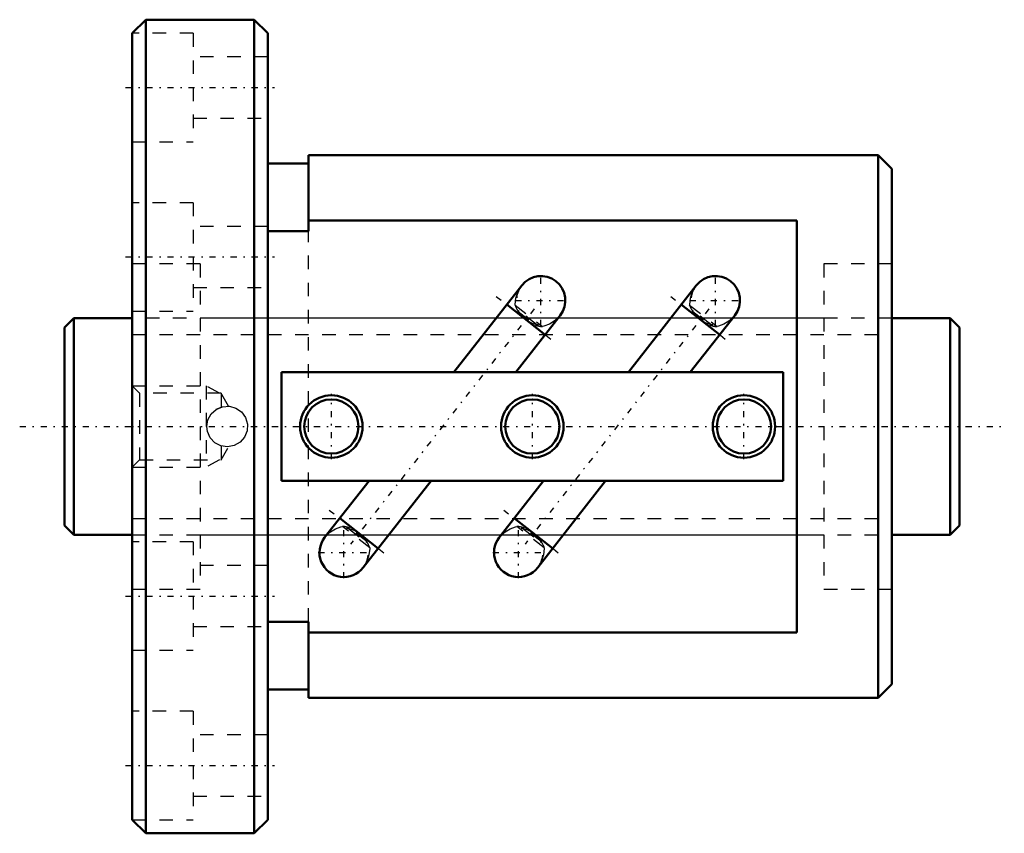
# Model space of a CAD drawing. Header units: millimetres. Extents: x -3.3 to 69.3, y -30 to 30.
import ezdxf

# ---------------------------------------------------------------- set-up
doc = ezdxf.new("R2010")
doc.units = ezdxf.units.MM
doc.linetypes.add('Center', pattern=[1.5, 0.45, -0.5, 0.05, -0.5])
doc.linetypes.add('Dashed', pattern=[2, 1, -1])
for name, color, linetype, lineweight in [('2d ConnectionPoints', 7, 'Continuous', 50), ('AM_0', 7, 'Continuous', 50), ('AM_5', 3, 'Continuous', 25), ('AM_7', 7, 'Center', 25), ('AM_9', 6, 'Dashed', 25)]:
    doc.layers.add(name, color=color, linetype=linetype, lineweight=lineweight)

# ---------------------------------------------------------------- blocks, each defined once
blk = doc.blocks.new('1_BIF1605V_5RR_Nut_0_in_BIF1605V_5RRG0_66LC0_000_0')
at = {"layer": 'AM_0'}
for p, q in [((6, 30), (5, 29)), ((14, 30), (6, 30)), ((6, 30), (6, -30)), ((15, 29), (14, 30)), ((14, 30), (14, -30)), ((5, 29), (5, -29)), ((15, 29), (15, -29)), ((18, 20), (18, 14.4)), ((60, 20), (18, 20)), ((61, 19), (60, 20)), ((60, 20), (60, -20)), ((18, 19.4), (15, 19.4)), ((61, 19), (61, -19)), ((54, 15.199), (18, 15.199)), ((54, -15.199), (54, 15.199)), ((18, 14.4), (15, 14.4)), ((33.716, 10.407), (28.711, 4)), ((46.586, 10.407), (41.581, 4)), ((35.445, 6.772), (32.608, 8.988)), ((48.315, 6.772), (45.478, 8.988)), ((33.279, 4), (36.553, 8.19)), ((46.149, 4), (49.423, 8.19)), ((53, 4), (16, 4)), ((16, 4), (16, -4)), ((53, -4), (53, 4)), ((16, -4), (53, -4)), ((22.461, -4), (19.187, -8.19)), ((22.024, -10.407), (27.029, -4)), ((35.331, -4), (32.057, -8.19)), ((34.894, -10.407), (39.899, -4)), ((20.295, -6.772), (23.132, -8.988)), ((33.165, -6.772), (36.002, -8.988)), ((15, -14.4), (18, -14.4)), ((18, -14.4), (18, -20)), ((18, -15.199), (54, -15.199)), ((15, -19.4), (18, -19.4)), ((60, -20), (61, -19)), ((18, -20), (60, -20)), ((5, -29), (6, -30)), ((14, -30), (15, -29)), ((6, -30), (14, -30))]:
    blk.add_line(p, q, dxfattribs=at)
for centre, radius in [((19.68, 0), 2.3), ((34.5, 0), 2.3), ((50.1, 0), 2.3), ((19.68, 0), 2), ((34.5, 0), 2), ((50.1, 0), 2)]:
    blk.add_circle(centre, radius, dxfattribs=at)
for centre, start, end in [((35.135, 9.299), 322, 142), ((48.005, 9.299), 322, 142), ((20.605, -9.299), 142, 322), ((33.475, -9.299), 142, 322)]:
    blk.add_arc(centre, 1.8, start, end, dxfattribs=at)
at = {"layer": 'AM_5', "linetype": 'Dashed'}
for p, q in [((5, 3), (10.44, 3)), ((11.44, 2.458), (10.44, 3)), ((10.44, 3), (10.44, -3)), ((11.44, -2.459), (10.44, -3)), ((5, -3), (10.44, -3))]:
    blk.add_line(p, q, dxfattribs=at)
at = {"layer": 'AM_7'}
for p, q in [((4.5, 25), (15.5, 25)), ((4.5, 12.5), (15.5, 12.5)), ((35.135, 7.409), (35.135, 11.189)), ((48.005, 7.409), (48.005, 11.189)), ((31.837, 9.591), (36.216, 6.17)), ((44.707, 9.591), (49.086, 6.17)), ((33.245, 9.299), (37.025, 9.299)), ((46.115, 9.299), (49.895, 9.299)), ((34.642, 8.668), (21.098, -8.668)), ((47.512, 8.668), (33.968, -8.668)), ((19.68, -2.415), (19.68, 2.415)), ((34.5, -2.415), (34.5, 2.415)), ((50.1, -2.415), (50.1, 2.415)), ((19.524, -6.17), (23.903, -9.591)), ((32.394, -6.17), (36.773, -9.591)), ((20.605, -11.189), (20.605, -7.409)), ((33.475, -11.189), (33.475, -7.409)), ((18.715, -9.299), (22.495, -9.299)), ((31.585, -9.299), (35.365, -9.299)), ((4.5, -12.5), (15.5, -12.5)), ((4.5, -25), (15.5, -25))]:
    blk.add_line(p, q, dxfattribs=at)
at = {"layer": 'AM_9'}
for p, q in [((9.5, 29), (5, 29)), ((9.5, 29), (9.5, 21)), ((15, 27.25), (9.5, 27.25)), ((9.5, 22.75), (15, 22.75)), ((5, 21), (9.5, 21)), ((9.5, 16.5), (5, 16.5)), ((9.5, 16.5), (9.5, 8.5)), ((15, 14.75), (9.5, 14.75)), ((18, -14.4), (18, 14.4)), ((10, 12), (5, 12)), ((10, 12), (10, -12)), ((61, 12), (56, 12)), ((56, 12), (56, -12)), ((9.5, 10.25), (15, 10.25)), ((33.675, 10.353), (33.746, 10.44)), ((46.545, 10.353), (46.616, 10.44)), ((33.229, 8.94), (35.248, 7.363)), ((46.099, 8.94), (48.118, 7.363)), ((5, 8.5), (9.5, 8.5)), ((56, 8), (10, 8)), ((33.5, 8.545), (33.377, 8.388)), ((33.456, 8.489), (34.756, 7.474)), ((34.8, 7.53), (33.5, 8.545)), ((36.556, 8.195), (36.519, 8.146)), ((46.37, 8.545), (46.247, 8.388)), ((46.326, 8.489), (47.626, 7.474)), ((47.67, 7.53), (46.37, 8.545)), ((49.426, 8.195), (49.389, 8.146)), ((34.8, 7.53), (34.676, 7.372)), ((47.67, 7.53), (47.546, 7.372)), ((5.542, 2.458), (5, 3)), ((11.55, 2.458), (5.542, 2.458)), ((5.542, 2.458), (5.542, -2.459)), ((12.102, 1.503), (11.55, 2.458)), ((11.55, 2.458), (11.55, 1.431)), ((11.199, 1.268), (11.55, 1.431)), ((10.501, -0.034), (10.5, 0.032)), ((11.55, -1.431), (11.55, -2.459)), ((11.55, -2.459), (12.102, -1.503)), ((5, -3), (5.542, -2.459)), ((5.542, -2.459), (11.55, -2.459)), ((22.511, -8.94), (20.492, -7.363)), ((20.94, -7.53), (21.064, -7.372)), ((20.94, -7.53), (22.24, -8.545)), ((22.284, -8.489), (20.984, -7.474)), ((35.381, -8.94), (33.362, -7.363)), ((33.81, -7.53), (33.934, -7.372)), ((33.81, -7.53), (35.11, -8.545)), ((35.154, -8.489), (33.854, -7.474)), ((9.5, -8.5), (5, -8.5)), ((9.5, -8.5), (9.5, -16.5)), ((10, -8), (56, -8)), ((19.184, -8.195), (19.221, -8.146)), ((22.24, -8.545), (22.363, -8.388)), ((32.054, -8.195), (32.091, -8.146)), ((35.11, -8.545), (35.233, -8.388)), ((15, -10.25), (9.5, -10.25)), ((22.065, -10.353), (21.994, -10.44)), ((34.935, -10.353), (34.864, -10.44)), ((5, -12), (10, -12)), ((56, -12), (61, -12)), ((9.5, -14.75), (15, -14.75)), ((5, -16.5), (9.5, -16.5)), ((9.5, -21), (5, -21)), ((9.5, -21), (9.5, -29)), ((15, -22.75), (9.5, -22.75)), ((9.5, -27.25), (15, -27.25)), ((5, -29), (9.5, -29))]:
    blk.add_line(p, q, dxfattribs=at)
for points in [[(33.229, 8.94), (33.234, 8.99), (33.289, 9.456), (33.423, 9.915), (33.568, 10.199), (33.675, 10.353)], [(46.099, 8.94), (46.104, 8.99), (46.159, 9.456), (46.293, 9.915), (46.438, 10.199), (46.545, 10.353)], [(36.519, 8.146), (36.356, 7.965), (36.113, 7.762), (35.753, 7.554), (35.354, 7.399), (35.248, 7.363)], [(49.389, 8.146), (49.226, 7.965), (48.983, 7.762), (48.623, 7.554), (48.224, 7.399), (48.118, 7.363)], [(10.5, 0), (10.583, 0.492), (10.821, 0.928), (11.193, 1.264), (11.66, 1.461), (12.161, 1.491), (12.638, 1.358), (13.046, 1.075), (13.343, 0.668), (13.489, 0.183), (13.466, -0.316), (13.284, -0.775), (12.959, -1.153), (12.521, -1.406), (12.025, -1.5), (11.534, -1.426), (11.095, -1.196), (10.752, -0.831), (10.546, -0.368), (10.5, 0)], [(19.221, -8.146), (19.384, -7.965), (19.627, -7.762), (19.987, -7.554), (20.386, -7.399), (20.492, -7.363)], [(32.091, -8.146), (32.254, -7.965), (32.497, -7.762), (32.857, -7.554), (33.256, -7.399), (33.362, -7.363)], [(22.511, -8.94), (22.506, -8.99), (22.451, -9.456), (22.317, -9.915), (22.172, -10.199), (22.065, -10.353)], [(35.381, -8.94), (35.376, -8.99), (35.321, -9.456), (35.187, -9.915), (35.042, -10.199), (34.935, -10.353)]]:
    blk.add_lwpolyline(points, dxfattribs=at)
for centre, start, end in [((35.135, 9.299), 142, 204.73396), ((48.005, 9.299), 142, 204.73396), ((35.135, 9.299), 232, 322), ((48.005, 9.299), 232, 322), ((20.605, -9.299), 52, 142), ((33.475, -9.299), 52, 142), ((20.605, -9.299), 322, 24.73396), ((33.475, -9.299), 322, 24.73396)]:
    blk.add_arc(centre, 1.8, start, end, dxfattribs=at)
for centre, major_axis, start_param, end_param in [((34.739, 8.792), (1.418, -1.108), 3.920718, 4.236507), ((47.609, 8.792), (1.418, -1.108), 3.920718, 4.236507), ((34.739, 8.792), (1.418, -1.108), 5.188271, 5.50406), ((47.609, 8.792), (1.418, -1.108), 5.188271, 5.50406), ((21.001, -8.792), (-1.418, 1.108), 5.188271, 5.50406), ((33.871, -8.792), (-1.418, 1.108), 5.188271, 5.50406), ((21.001, -8.792), (-1.418, 1.108), 3.920718, 4.236507), ((33.871, -8.792), (-1.418, 1.108), 3.920718, 4.236507)]:
    blk.add_ellipse(centre, major_axis=major_axis, ratio=0.642788, start_param=start_param, end_param=end_param, dxfattribs=at)
blk = doc.blocks.new('2_BIF1605V_5RR000_Shaft_0_in_BIF1605V_5RRG0_66LC0_000_0')
at = {"layer": 'AM_0'}
for p, q in [((0.7, 8), (0, 7.3)), ((5, 8), (0.7, 8)), ((0.7, 8), (0.7, -8)), ((65.3, 8), (61, 8)), ((66, 7.3), (65.3, 8)), ((65.3, 8), (65.3, -8)), ((0, 7.3), (0, -7.3)), ((66, 7.3), (66, -7.3)), ((0, -7.3), (0.7, -8)), ((65.3, -8), (66, -7.3)), ((0.7, -8), (5, -8)), ((61, -8), (65.3, -8))]:
    blk.add_line(p, q, dxfattribs=at)
at = {"layer": 'AM_5', "linetype": 'Dashed'}
for p, q in [((5, 6.773), (61, 6.773)), ((5, -6.773), (61, -6.773))]:
    blk.add_line(p, q, dxfattribs=at)
at = {"layer": 'AM_7'}
blk.add_line((-3.3, 0), (69.3, 0), dxfattribs=at)
at = {"layer": 'AM_9'}
for p, q in [((61, 8), (5, 8)), ((5, -8), (61, -8))]:
    blk.add_line(p, q, dxfattribs=at)

msp = doc.modelspace()

# ---------------------------------------------------------------- linework, layer by layer
at = {"layer": '2d ConnectionPoints'}
for p in [(0, 0), (5, 0)]:
    msp.add_point(p, dxfattribs=at)

# ---------------------------------------------------------------- block references
for name in ['1_BIF1605V_5RR_Nut_0_in_BIF1605V_5RRG0_66LC0_000_0', '2_BIF1605V_5RR000_Shaft_0_in_BIF1605V_5RRG0_66LC0_000_0']:
    msp.add_blockref(name, (0, 0))

doc.saveas('drawing.dxf')
